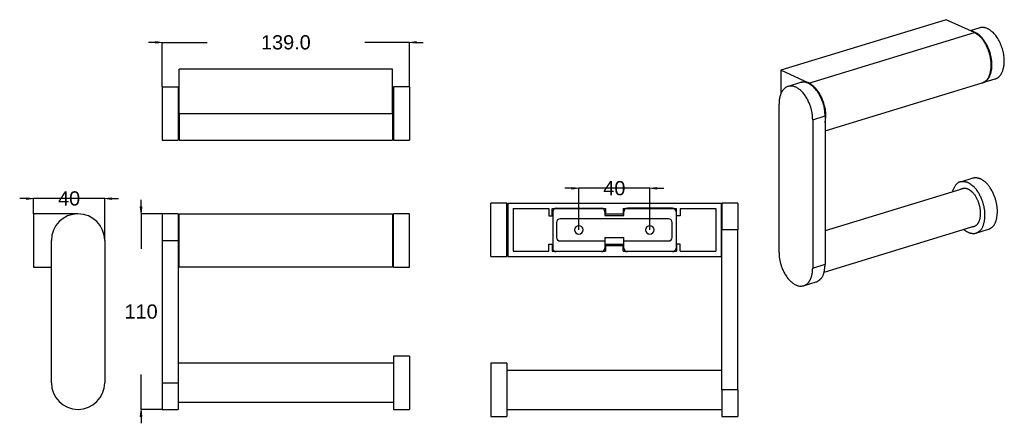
# Model space of a CAD drawing. Header units: inches. Extents: x 3846 to 4400, y 1418 to 1645.
import ezdxf

# ---------------------------------------------------------------- set-up
doc = ezdxf.new("R2010")
doc.units = ezdxf.units.IN
doc.header["$LTSCALE"] = 2000
doc.header["$MEASUREMENT"] = 0
doc.header["$PDMODE"] = 1
doc.header["$PDSIZE"] = -2
doc.layers.get('0').update_dxf_attribs({"lineweight": 25})
doc.layers.get('Defpoints').update_dxf_attribs({"lineweight": 25})
doc.layers.add('1', color=255, linetype='Continuous', lineweight=25)
doc.layers.add('109', color=255, linetype='Continuous', lineweight=25)
doc.styles.add('Arial', font='Arial')
doc.dimstyles.new('Standard-1', dxfattribs={"dimtxt": 8, "dimasz": 3.90625, "dimexe": 0.18, "dimexo": 0.0625, "dimgap": 0, "dimtad": 0, "dimdec": 4, "dimzin": 4, "dimdsep": 46, "dimtxsty": 'Arial', "dimblk": 'VW_FILLEDARROW', "dimblk1": 'VW_FILLEDARROW', "dimblk2": 'VW_FILLEDARROW', "dimcen": 0, "dimadec": 0, "dimazin": 0, "dimtfac": 1, "dimtdec": 4, "dimtix": 1, "dimtmove": 0, "dimatfit": 0, "dimldrblk": 'VW_FILLEDARROW', "dimfxl": 1, "dimfrac": 2, "dimtolj": 1, "dimtzin": 4, "dimarcsym": 0})

# ---------------------------------------------------------------- blocks, each defined once
blk = doc.blocks.new('VW_FILLEDARROW')
at = {"linetype": 'Continuous', "lineweight": 0, "transparency": 16777216}
blk.add_hatch(color=0, dxfattribs=at).paths.add_polyline_path([(-1, 0.12), (0, 0), (-1, -0.12)])
at = {"color": 0, "linetype": 'Continuous', "lineweight": 20, "transparency": 16777216, "flags": 128}
blk.add_lwpolyline([(-1, 0.12), (0, 0), (-1, -0.12)], close=True, dxfattribs=at)
blk = doc.blocks.new('*D1')
at = {"color": 0, "lineweight": -2}
for p, q in [((3921.9, 1632.41), (3918, 1632.41)), ((3925.81, 1607.48), (3925.81, 1632.59)), ((3925.81, 1632.41), (3950.97, 1632.41)), ((4064.81, 1632.41), (4039.65, 1632.41)), ((4064.81, 1607.48), (4064.81, 1632.59)), ((4068.72, 1632.41), (4072.62, 1632.41))]:
    blk.add_line(p, q, dxfattribs=at)
at = {"layer": 'Defpoints', "color": 0}
for p in [(3925.81, 1632.41), (3925.81, 1607.41), (4064.81, 1607.41)]:
    blk.add_point(p, dxfattribs=at)
at = {"color": 0, "lineweight": -2, "xscale": 3.90625, "yscale": 3.90625, "zscale": 3.90625}
blk.add_blockref('VW_FILLEDARROW', (3925.81, 1632.41), dxfattribs=at)
at = {"color": 0, "lineweight": -2, "xscale": 3.90625, "yscale": 3.90625, "zscale": 3.90625, "rotation": 180}
blk.add_blockref('VW_FILLEDARROW', (4064.81, 1632.41), dxfattribs=at)
at = {"color": 0, "insert": (3995.31, 1632.41), "char_height": 8, "attachment_point": 5, "style": 'Arial'}
blk.add_mtext('\\A1;139.0', dxfattribs=at)
blk = doc.blocks.new('*D2')
at = {"color": 0, "lineweight": -2}
for p, q in [((3913.87, 1539.9), (3913.87, 1543.81)), ((3925.75, 1535.99), (3913.69, 1535.99)), ((3913.87, 1535.99), (3913.87, 1516.33)), ((3913.87, 1425.99), (3913.87, 1445.66)), ((3925.75, 1425.99), (3913.69, 1425.99)), ((3913.87, 1422.09), (3913.87, 1418.18))]:
    blk.add_line(p, q, dxfattribs=at)
at = {"layer": 'Defpoints', "color": 0}
for p in [(3913.87, 1535.99), (3925.81, 1535.99), (3925.81, 1425.99)]:
    blk.add_point(p, dxfattribs=at)
at = {"color": 0, "lineweight": -2, "xscale": 3.90625, "yscale": 3.90625, "zscale": 3.90625}
for p, rotation in [((3913.87, 1535.99), 270), ((3913.87, 1425.99), 90)]:
    blk.add_blockref('VW_FILLEDARROW', p, dxfattribs=dict(at, rotation=rotation))
at = {"color": 0, "insert": (3913.87, 1480.99), "char_height": 8, "attachment_point": 5, "style": 'Arial'}
blk.add_mtext('\\A1;110', dxfattribs=at)
blk = doc.blocks.new('*D3')
at = {"color": 0, "lineweight": -2}
for p, q in [((3849.46, 1544.6), (3845.56, 1544.6)), ((3853.37, 1536.06), (3853.37, 1544.78)), ((3893.37, 1544.6), (3853.37, 1544.6)), ((3893.37, 1521.06), (3893.37, 1544.78)), ((3897.28, 1544.6), (3901.18, 1544.6))]:
    blk.add_line(p, q, dxfattribs=at)
at = {"layer": 'Defpoints', "color": 0}
for p in [(3853.37, 1544.6), (3853.37, 1535.99), (3893.37, 1520.99)]:
    blk.add_point(p, dxfattribs=at)
at = {"color": 0, "lineweight": -2, "xscale": 3.90625, "yscale": 3.90625, "zscale": 3.90625}
blk.add_blockref('VW_FILLEDARROW', (3853.37, 1544.6), dxfattribs=at)
at = {"color": 0, "lineweight": -2, "xscale": 3.90625, "yscale": 3.90625, "zscale": 3.90625, "rotation": 180}
blk.add_blockref('VW_FILLEDARROW', (3893.37, 1544.6), dxfattribs=at)
at = {"color": 0, "insert": (3873.37, 1544.6), "char_height": 8, "attachment_point": 5, "style": 'Arial'}
blk.add_mtext('\\A1;40', dxfattribs=at)
blk = doc.blocks.new('*D4')
at = {"color": 0, "lineweight": -2}
for p, q in [((4156.22, 1550.39), (4152.31, 1550.39)), ((4160.13, 1526.98), (4160.13, 1550.57)), ((4200.13, 1550.39), (4160.13, 1550.39)), ((4200.13, 1526.98), (4200.13, 1550.57)), ((4204.03, 1550.39), (4207.94, 1550.39))]:
    blk.add_line(p, q, dxfattribs=at)
at = {"layer": 'Defpoints', "color": 0}
for p in [(4160.13, 1550.39), (4160.13, 1526.92), (4200.13, 1526.92)]:
    blk.add_point(p, dxfattribs=at)
at = {"color": 0, "lineweight": -2, "xscale": 3.90625, "yscale": 3.90625, "zscale": 3.90625}
blk.add_blockref('VW_FILLEDARROW', (4160.13, 1550.39), dxfattribs=at)
at = {"color": 0, "lineweight": -2, "xscale": 3.90625, "yscale": 3.90625, "zscale": 3.90625, "rotation": 180}
blk.add_blockref('VW_FILLEDARROW', (4200.13, 1550.39), dxfattribs=at)
at = {"color": 0, "insert": (4180.13, 1550.39), "char_height": 8, "attachment_point": 5, "style": 'Arial'}
blk.add_mtext('\\A1;40', dxfattribs=at)

msp = doc.modelspace()

# ---------------------------------------------------------------- linework, layer by layer
at = {"layer": '1', "color": 7}
for p, q in [((4055.31, 1617.41), (3935.31, 1617.41)), ((3935.31, 1592.41), (3935.31, 1617.41)), ((4055.31, 1592.41), (4055.31, 1617.41)), ((3925.81, 1607.41), (3925.81, 1577.41)), ((3925.81, 1607.41), (3934.81, 1607.41)), ((3934.81, 1607.41), (3934.81, 1577.41)), ((4055.81, 1607.41), (4055.81, 1577.41)), ((4064.81, 1607.41), (4055.81, 1607.41)), ((4064.81, 1607.41), (4064.81, 1577.41)), ((3935.31, 1606.41), (3934.81, 1606.41)), ((4055.81, 1606.41), (4055.31, 1606.41)), ((3935.31, 1592.41), (3935.31, 1577.41)), ((3935.31, 1592.41), (4055.31, 1592.41)), ((4055.31, 1592.41), (4055.31, 1577.41)), ((3925.81, 1577.41), (3934.81, 1577.41)), ((3934.81, 1578.41), (3935.31, 1578.41)), ((3935.31, 1577.41), (4055.31, 1577.41)), ((4055.31, 1578.41), (4055.81, 1578.41)), ((4055.81, 1577.41), (4064.81, 1577.41)), ((3853.37, 1535.99), (3853.37, 1505.99)), ((3878.37, 1535.99), (3853.37, 1535.99)), ((3925.81, 1535.99), (3925.81, 1520.99)), ((3934.81, 1535.99), (3925.81, 1535.99)), ((3934.81, 1535.99), (3934.81, 1520.99)), ((3935.31, 1534.99), (3934.81, 1534.99)), ((3935.31, 1505.99), (3935.31, 1535.99)), ((3935.31, 1535.99), (4055.31, 1535.99)), ((4055.31, 1535.99), (4055.31, 1505.99)), ((4055.81, 1534.99), (4055.31, 1534.99)), ((4055.81, 1505.99), (4055.81, 1535.99)), ((4064.81, 1535.99), (4055.81, 1535.99)), ((4064.81, 1505.99), (4064.81, 1535.99)), ((4145.43, 1537.12), (4145.43, 1516.72)), ((4147.43, 1539.12), (4172.83, 1539.12)), ((4174.83, 1537.12), (4174.83, 1535.12)), ((4174.83, 1535.12), (4185.43, 1535.12)), ((4185.43, 1535.12), (4185.43, 1537.12)), ((4212.83, 1539.12), (4187.43, 1539.12)), ((4214.83, 1537.12), (4214.83, 1516.72)), ((4147.63, 1531.12), (4147.63, 1522.72)), ((4210.63, 1533.12), (4149.63, 1533.12)), ((4212.63, 1522.72), (4212.63, 1531.12)), ((3863.37, 1440.99), (3863.37, 1520.99)), ((3893.37, 1520.99), (3893.37, 1440.99)), ((3925.81, 1520.99), (3925.81, 1440.99)), ((3925.81, 1520.99), (3934.81, 1520.99)), ((3934.81, 1520.99), (3934.81, 1440.99)), ((4149.63, 1520.72), (4174.83, 1520.72)), ((4174.83, 1522.72), (4185.43, 1522.72)), ((4174.83, 1522.72), (4174.83, 1520.72)), ((4174.83, 1520.72), (4174.83, 1516.72)), ((4185.43, 1518.72), (4174.83, 1518.72)), ((4185.43, 1520.72), (4185.43, 1522.72)), ((4185.43, 1516.72), (4185.43, 1520.72)), ((4185.43, 1520.72), (4210.63, 1520.72)), ((4172.83, 1514.72), (4147.43, 1514.72)), ((4212.83, 1514.72), (4187.43, 1514.72)), ((3934.81, 1506.99), (3935.31, 1506.99)), ((4055.31, 1506.99), (4055.81, 1506.99)), ((3853.37, 1505.99), (3863.37, 1505.99)), ((4055.31, 1505.99), (3935.31, 1505.99)), ((4055.81, 1505.99), (4064.81, 1505.99)), ((4055.81, 1451.99), (3934.81, 1451.99)), ((4064.81, 1455.99), (4055.81, 1455.99)), ((4055.81, 1455.99), (4055.81, 1425.99)), ((4064.81, 1455.99), (4064.81, 1425.99)), ((3925.81, 1440.99), (3934.81, 1440.99)), ((3925.81, 1440.99), (3925.81, 1425.99)), ((3934.81, 1440.99), (3934.81, 1425.99)), ((3934.81, 1429.99), (4055.81, 1429.99)), ((3925.81, 1425.99), (3934.81, 1425.99)), ((4055.81, 1425.99), (4064.81, 1425.99))]:
    msp.add_line(p, q, dxfattribs=at)
at = {"layer": '1', "color": 7, "extrusion": (0, 0, -1)}
for centre in [(-4160.13, 1526.92), (-4200.13, 1526.92)]:
    msp.add_circle(centre, 2.4, dxfattribs=at)
at = {"layer": '1', "color": 7}
for centre, radius, start, end in [((3878.37, 1520.99), 15, 0, 180), ((4147.43, 1537.12), 2, 90, 180), ((4172.83, 1537.12), 2, 0, 90), ((4187.43, 1537.12), 2, 90, 180), ((4212.83, 1537.12), 2, 0, 90), ((4149.63, 1531.12), 2, 90, 180), ((4210.63, 1531.12), 2, 0, 90), ((4149.63, 1522.72), 2, 180, 270), ((4210.63, 1522.72), 2, 270, 0), ((4147.43, 1516.72), 2, 180, 270), ((4172.83, 1516.72), 2, 270, 0), ((4187.43, 1516.72), 2, 180, 270), ((4212.83, 1516.72), 2, 270, 0), ((3878.37, 1440.99), 15, 180, 0)]:
    msp.add_arc(centre, radius, start, end, dxfattribs=at)
at = {"layer": '109', "color": 7}
for p, q in [((4366.9, 1645.19), (4273.83, 1616.75)), ((4382.68, 1637.91), (4366.9, 1645.19)), ((4385.67, 1640.6), (4380.36, 1638.98)), ((4289.61, 1609.47), (4382.68, 1637.91)), ((4273.83, 1616.75), (4273.83, 1603.58)), ((4289.61, 1609.47), (4273.83, 1616.75)), ((4284.84, 1609.79), (4277.86, 1607.66)), ((4298.69, 1582.66), (4387.06, 1609.66)), ((4387.45, 1609.78), (4394.43, 1611.91)), ((4272.77, 1514.27), (4272.77, 1597.68)), ((4291.71, 1588.95), (4298.69, 1591.08)), ((4298.69, 1591.08), (4298.69, 1507.66)), ((4291.71, 1588.95), (4291.71, 1505.53)), ((4381.79, 1556), (4374.81, 1553.87)), ((4376.75, 1550.28), (4298.69, 1526.43)), ((4119.63, 1541.92), (4110.63, 1541.92)), ((4110.63, 1511.92), (4110.63, 1541.92)), ((4119.63, 1511.92), (4119.63, 1541.92)), ((4120.13, 1540.92), (4119.63, 1540.92)), ((4120.13, 1541.92), (4240.13, 1541.92)), ((4120.13, 1541.92), (4120.13, 1511.92)), ((4240.13, 1541.92), (4240.13, 1511.92)), ((4240.63, 1540.92), (4240.13, 1540.92)), ((4240.63, 1540.92), (4240.13, 1540.92)), ((4249.63, 1541.92), (4240.63, 1541.92)), ((4240.63, 1541.92), (4240.63, 1526.92)), ((4249.63, 1541.92), (4249.63, 1526.92)), ((4123.13, 1538.92), (4143.18, 1538.92)), ((4123.13, 1538.92), (4123.13, 1514.92)), ((4143.18, 1538.92), (4143.18, 1534.92)), ((4143.18, 1534.92), (4145.18, 1534.92)), ((4145.18, 1534.92), (4145.18, 1538.92)), ((4145.18, 1538.92), (4175.13, 1538.92)), ((4175.13, 1538.92), (4175.13, 1535.92)), ((4175.13, 1535.92), (4185.13, 1535.92)), ((4185.13, 1538.92), (4185.13, 1535.92)), ((4185.13, 1538.92), (4215.08, 1538.92)), ((4215.08, 1534.92), (4215.08, 1538.92)), ((4217.08, 1534.92), (4215.08, 1534.92)), ((4217.08, 1538.92), (4237.13, 1538.92)), ((4217.08, 1538.92), (4217.08, 1534.92)), ((4237.13, 1538.92), (4237.13, 1514.92)), ((4298.14, 1503.26), (4383.18, 1529.24)), ((4249.63, 1526.92), (4240.63, 1526.92)), ((4240.63, 1436.92), (4240.63, 1526.92)), ((4249.63, 1436.92), (4249.63, 1526.92)), ((4383.57, 1525.18), (4390.55, 1527.31)), ((4143.18, 1514.92), (4143.18, 1518.92)), ((4143.18, 1518.92), (4145.18, 1518.92)), ((4145.18, 1518.92), (4145.18, 1514.92)), ((4175.13, 1517.92), (4175.13, 1514.92)), ((4185.13, 1517.92), (4175.13, 1517.92)), ((4185.13, 1514.92), (4185.13, 1517.92)), ((4215.08, 1518.92), (4215.08, 1514.92)), ((4217.08, 1518.92), (4215.08, 1518.92)), ((4217.08, 1514.92), (4217.08, 1518.92)), ((4119.63, 1512.92), (4120.13, 1512.92)), ((4123.13, 1514.92), (4143.18, 1514.92)), ((4145.18, 1514.92), (4175.13, 1514.92)), ((4185.13, 1514.92), (4215.08, 1514.92)), ((4217.08, 1514.92), (4237.13, 1514.92)), ((4240.13, 1512.92), (4240.63, 1512.92)), ((4240.13, 1512.92), (4240.63, 1512.92)), ((4110.63, 1511.92), (4119.63, 1511.92)), ((4120.13, 1511.92), (4240.13, 1511.92)), ((4291.71, 1505.53), (4298.69, 1507.66)), ((4286.62, 1495.55), (4293.6, 1497.69)), ((4110.63, 1451.92), (4110.63, 1421.92)), ((4119.63, 1451.92), (4110.63, 1451.92)), ((4119.63, 1451.92), (4119.63, 1421.92)), ((4240.63, 1447.92), (4119.63, 1447.92)), ((4249.63, 1436.92), (4240.63, 1436.92)), ((4240.63, 1436.92), (4240.63, 1421.92)), ((4249.63, 1436.92), (4249.63, 1421.92)), ((4119.63, 1425.92), (4240.63, 1425.92)), ((4110.63, 1421.92), (4119.63, 1421.92)), ((4240.63, 1421.92), (4249.63, 1421.92))]:
    msp.add_line(p, q, dxfattribs=at)
for points in [[(4394.43, 1611.91), (4394.96, 1612.07), (4396.62, 1612.97), (4398.72, 1616.01), (4399.78, 1621.54), (4398.71, 1628.9), (4395.49, 1635.61), (4391.51, 1639.6), (4388.08, 1640.94), (4386.19, 1640.76), (4385.67, 1640.6)], [(4387.26, 1609.72), (4387.78, 1609.86), (4389.43, 1610.68), (4391.49, 1613.39), (4392.7, 1618.17), (4392.24, 1624.54), (4390.01, 1630.84), (4386, 1636.55), (4382.27, 1638.45), (4381.12, 1638.63)], [(4387.06, 1609.66), (4388.08, 1609.97), (4390.74, 1612.16), (4392.21, 1617.49), (4392.05, 1623.06), (4390.46, 1628.77), (4387.27, 1634.57), (4383.83, 1637.38), (4382.68, 1637.91)], [(4291.71, 1588.95), (4291.71, 1589.82), (4291.47, 1592.87), (4290.03, 1598.12), (4286.88, 1603.74), (4282.24, 1607.66), (4277.6, 1608.02), (4274.45, 1605.3), (4273.01, 1601.38), (4272.77, 1598.55), (4272.77, 1597.68)], [(4298.69, 1591.08), (4298.69, 1592.57), (4297.97, 1597.89), (4294.33, 1605.47), (4289.08, 1609.89), (4285.73, 1610.07), (4284.84, 1609.79)], [(4298.69, 1587.44), (4299, 1588.84), (4299.25, 1594.46), (4295.88, 1604.14), (4289.75, 1610.05), (4285.99, 1610.18), (4285.03, 1609.85)], [(4379.19, 1553.42), (4377.83, 1554.05), (4373.46, 1554.09), (4370.73, 1549.97), (4370.27, 1548.3)], [(4383.57, 1525.18), (4384.59, 1525.49), (4387.25, 1527.68), (4388.72, 1533.01), (4388.56, 1538.57), (4386.97, 1544.29), (4383.78, 1550.08), (4380.34, 1552.89), (4379.19, 1553.42)], [(4386.17, 1555.56), (4385.04, 1556.08), (4382.79, 1556.3), (4381.79, 1556)], [(4390.55, 1527.31), (4391.57, 1527.62), (4394.23, 1529.81), (4395.7, 1535.14), (4395.55, 1540.71), (4393.95, 1546.42), (4390.76, 1552.22), (4387.32, 1555.03), (4386.17, 1555.56)], [(4379.19, 1549.81), (4378.13, 1550.3), (4376.01, 1550.29), (4375.14, 1549.79)], [(4376.34, 1550.23), (4376.23, 1550.19), (4376.02, 1550.08), (4375.92, 1550.02)], [(4382.43, 1528.91), (4383.19, 1529.14), (4385.16, 1530.76), (4386.25, 1534.7), (4386.13, 1538.82), (4384.95, 1543.05), (4382.59, 1547.34), (4380.04, 1549.42), (4379.19, 1549.81)], [(4382.35, 1528.98), (4382.47, 1528.99), (4382.7, 1529.02), (4382.81, 1529.04)], [(4376.7, 1527.26), (4378.37, 1525.82), (4382.04, 1524.71), (4383.57, 1525.18)], [(4381.57, 1528.75), (4381.79, 1528.76), (4382.23, 1528.84), (4382.43, 1528.91)], [(4272.77, 1514.27), (4272.77, 1513.4), (4273.01, 1510.35), (4274.45, 1505.1), (4277.6, 1499.48), (4282.24, 1495.55), (4286.88, 1495.19), (4290.03, 1497.91), (4291.47, 1501.83), (4291.71, 1504.66), (4291.71, 1505.53)], [(4293.6, 1497.69), (4294.69, 1498.02), (4297.63, 1500.67), (4298.69, 1505.86), (4298.69, 1507.66)]]:
    msp.add_open_spline(points, degree=2, dxfattribs=at)

# ---------------------------------------------------------------- dimensions: what is measured, and where the dimension line sits
at = {"color": 7}
dim = msp.add_linear_dim(base=(3925.81, 1632.41), p1=(4064.81, 1607.41), p2=(3925.81, 1607.41), text='139.0', dimstyle='Standard-1', override={"dimgap": 31.25, "dimtih": 1, "dimtoh": 1, "dimdec": 0, "dimpost": '<>', "dimtxsty": 'Arial'}, dxfattribs=at)
dim.commit()
dim.dimension.update_dxf_attribs({"geometry": '*D1', "text_midpoint": (3995.31, 1632.41)})
for base, p1, p2, picture, middle in [((4160.13, 1550.39), (4200.13, 1526.92), (4160.13, 1526.92), '*D4', (4180.13, 1550.39)), ((3853.37, 1544.6), (3893.37, 1520.99), (3853.37, 1535.99), '*D3', (3873.37, 1544.6))]:
    dim = msp.add_linear_dim(base=base, p1=p1, p2=p2, dimstyle='Standard-1', override={"dimgap": 31.25, "dimtih": 1, "dimtoh": 1, "dimdec": 0, "dimpost": '<>', "dimtxsty": 'Arial'}, dxfattribs=at)
    dim.commit()
    dim.dimension.update_dxf_attribs({"geometry": picture, "text_midpoint": middle})
dim = msp.add_linear_dim(base=(3913.87, 1535.99), p1=(3925.81, 1425.99), p2=(3925.81, 1535.99), angle=270, dimstyle='Standard-1', override={"dimgap": 31.25, "dimtih": 1, "dimtoh": 1, "dimdec": 0, "dimpost": '<>', "dimtxsty": 'Arial'}, dxfattribs=at)
dim.commit()
dim.dimension.update_dxf_attribs({"geometry": '*D2', "text_midpoint": (3913.87, 1480.99)})

doc.saveas('drawing.dxf')
